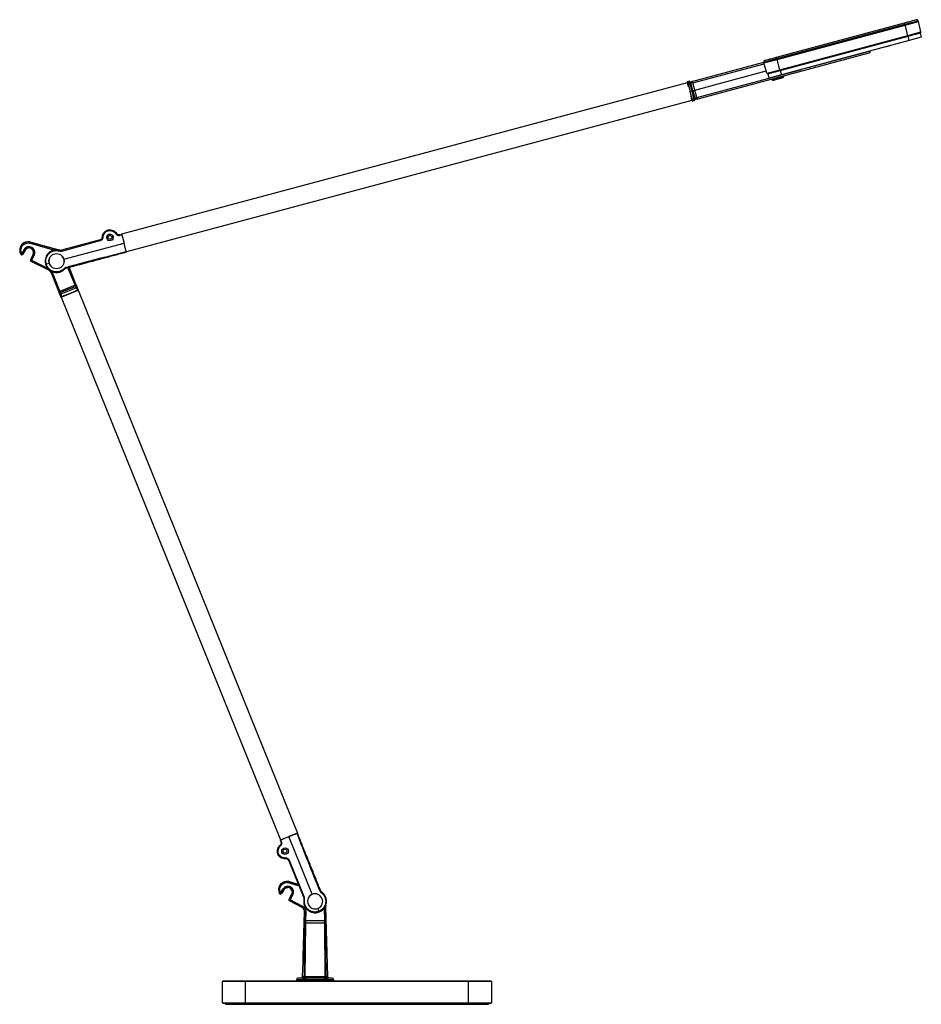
# Model space of a CAD drawing. Header units: millimetres. Extents: x 164 to 1298, y 127 to 1207.
# Tile 4 of 7: x 164 to 757, y 560 to 1207. Entities that reach past the tile are written whole.
import ezdxf

# ---------------------------------------------------------------- set-up
doc = ezdxf.new("R2010")
doc.units = ezdxf.units.MM
doc.header["$LTSCALE"] = 10

msp = doc.modelspace()

# ---------------------------------------------------------------- linework, layer by layer
at = {"color": 7, "linetype": 'Continuous', "lineweight": 25}
for p, q in [((661.83, 1182.81), (746.06, 1205.37)), ((662.08, 1181.87), (746.31, 1204.44)), ((746.31, 1204.44), (746.06, 1205.37)), ((746.31, 1204.44), (754.99, 1206.77)), ((746.45, 1203.93), (746.31, 1204.44)), ((746.45, 1203.93), (755.14, 1206.25)), ((755.14, 1206.25), (754.99, 1206.77)), ((756.84, 1199.45), (755.14, 1206.25)), ((662.22, 1181.36), (746.45, 1203.93)), ((748.26, 1197.16), (746.45, 1203.93)), ((748.26, 1197.16), (756.84, 1199.45)), ((748.29, 1196.66), (756.19, 1198.77)), ((756.32, 1198.7), (748.32, 1196.56)), ((756.32, 1198.7), (757.07, 1195.89)), ((664.03, 1174.59), (748.26, 1197.16)), ((664.16, 1174.11), (748.39, 1196.68)), ((748.32, 1196.56), (664.28, 1174.04)), ((749.07, 1193.75), (665.04, 1171.23)), ((748.39, 1196.68), (748.26, 1197.16)), ((748.32, 1196.56), (748.29, 1196.66)), ((749.07, 1193.75), (748.32, 1196.56)), ((757.07, 1195.89), (749.07, 1193.75)), ((609.35, 1155.29), (722.78, 1185.68)), ((683.63, 1176.21), (722.89, 1186.72)), ((722.89, 1186.73), (722.89, 1186.72)), ((723.49, 1186.89), (723.49, 1186.89)), ((730.48, 1188.77), (730.5, 1188.67)), ((735.82, 1190.09), (730.5, 1188.67)), ((735.82, 1190.09), (735.79, 1190.19)), ((606.25, 1166.88), (653.41, 1179.51)), ((606.87, 1166.03), (653.66, 1178.56)), ((653.41, 1179.55), (662.08, 1181.87)), ((653.53, 1179.03), (653.41, 1179.55)), ((653.53, 1179.03), (662.22, 1181.36)), ((655.46, 1172.29), (653.53, 1179.03)), ((662.08, 1181.87), (661.83, 1182.81)), ((662.22, 1181.36), (662.08, 1181.87)), ((664.03, 1174.59), (662.22, 1181.36)), ((608.08, 1161.16), (655.04, 1173.74)), ((609.47, 1156.33), (678.32, 1174.78)), ((655.46, 1172.29), (664.03, 1174.59)), ((664.28, 1174.04), (656.29, 1171.9)), ((657.04, 1169.09), (656.29, 1171.9)), ((656.36, 1172.02), (664.26, 1174.14)), ((664.16, 1174.11), (664.03, 1174.59)), ((664.28, 1174.04), (664.26, 1174.14)), ((664.28, 1174.04), (665.04, 1171.23)), ((678.32, 1174.79), (678.34, 1174.69)), ((683.44, 1176.06), (678.34, 1174.69)), ((683.66, 1176.12), (683.44, 1176.06)), ((683.66, 1176.12), (683.63, 1176.21)), ((603.02, 1166.01), (231.14, 1066.37)), ((603.02, 1166.07), (603.33, 1164.88)), ((603.02, 1166.01), (603.77, 1163.23)), ((604.51, 1166.98), (603.38, 1166.68)), ((603.51, 1166.2), (604.64, 1166.5)), ((603.51, 1166.2), (605.01, 1160.33)), ((606.27, 1160.67), (604.64, 1166.5)), ((606.75, 1160.8), (605.12, 1166.63)), ((606.75, 1160.8), (605.54, 1165.67)), ((608.08, 1161.16), (606.87, 1166.03)), ((665.04, 1171.23), (657.04, 1169.09)), ((666.51, 1170.19), (658.79, 1168.12)), ((658.79, 1168.12), (658.85, 1167.89)), ((658.85, 1167.89), (666.57, 1169.97)), ((658.85, 1167.89), (659.67, 1167.42)), ((666.1, 1169.14), (659.67, 1167.42)), ((666.1, 1169.14), (666.57, 1169.97)), ((666.57, 1169.97), (666.51, 1170.19)), ((604.54, 1160.21), (605.01, 1160.33)), ((605.01, 1160.33), (606.27, 1160.67)), ((606.64, 1154.5), (605.01, 1160.33)), ((605.99, 1163.83), (605.99, 1163.84)), ((606.27, 1160.67), (606.75, 1160.8)), ((607.77, 1154.8), (606.27, 1160.67)), ((606.75, 1160.8), (608.08, 1161.16)), ((606.75, 1160.8), (608.13, 1155.98)), ((608.26, 1154.93), (606.75, 1160.8)), ((609.47, 1156.33), (608.08, 1161.16)), ((606.13, 1154.42), (234.25, 1054.78)), ((605.38, 1157.21), (606.13, 1154.42)), ((606.16, 1154.37), (605.83, 1155.56)), ((607.77, 1154.8), (606.64, 1154.5)), ((606.77, 1154.02), (607.9, 1154.33)), ((607.61, 1157.79), (607.61, 1157.8)), ((607.9, 1154.33), (607.77, 1154.8)), ((216.98, 1062.65), (191.61, 1055.85)), ((191.74, 1055.38), (217.11, 1062.18)), ((229.94, 1066.07), (231.13, 1066.39)), ((230.03, 1065.72), (231.21, 1066.1)), ((231.14, 1066.37), (231.39, 1065.45)), ((231.21, 1066.1), (232.74, 1060.61)), ((167.03, 1056.39), (165.4, 1053.73)), ((167.67, 1056), (166.04, 1053.34)), ((166.04, 1053.29), (167.45, 1055.59)), ((167.67, 1056), (167.03, 1056.39)), ((167.69, 1055.99), (167.45, 1055.59)), ((167.67, 1056), (167.69, 1055.99)), ((170.7, 1061.32), (171.12, 1061.22)), ((170.91, 1060.48), (171.11, 1061.2)), ((170.91, 1060.48), (186.96, 1056.04)), ((171.11, 1061.2), (171.12, 1061.22)), ((171.11, 1061.2), (190.3, 1055.89)), ((171.12, 1061.22), (172.13, 1060.94)), ((179.68, 1058.86), (172.13, 1060.94)), ((188.45, 1056.43), (179.68, 1058.86)), ((190.3, 1055.92), (188.45, 1056.43)), ((190.77, 1055.75), (190.3, 1055.89)), ((191.74, 1055.38), (191.61, 1055.85)), ((193.19, 1050.01), (232.74, 1060.61)), ((234.17, 1055.03), (232.74, 1060.61)), ((233.99, 1055.74), (234.18, 1055.04)), ((164.73, 1053.39), (164.73, 1053.33)), ((166.04, 1053.29), (166.04, 1053.34)), ((172.88, 1053.05), (171.17, 1049.77)), ((171.22, 1049.79), (171.17, 1049.77)), ((172.91, 1053.03), (171.22, 1049.79)), ((171.55, 1048.77), (171.89, 1049.44)), ((173.58, 1052.68), (171.89, 1049.44)), ((171.89, 1049.44), (182.42, 1044.15)), ((172.88, 1053.05), (172.91, 1053.03)), ((172.91, 1053.03), (173.58, 1052.68)), ((234.22, 1054.88), (234.25, 1054.78)), ((171.5, 1048.75), (171.55, 1048.77)), ((171.5, 1048.75), (182.55, 1043.2)), ((171.55, 1048.77), (182.57, 1043.24)), ((181.55, 1046.89), (183.43, 1047.4)), ((182.55, 1043.2), (182.57, 1043.24)), ((182.57, 1043.24), (182.81, 1043.71)), ((200.5, 1032.85), (195.81, 1044.45)), ((200.67, 1034.43), (196.54, 1044.65)), ((200.38, 1035.25), (196.58, 1044.66)), ((184.95, 1040.6), (184.98, 1040.62)), ((184.95, 1040.6), (191.22, 1025.07)), ((184.98, 1040.62), (185.68, 1040.9)), ((184.98, 1040.62), (189.86, 1028.55)), ((184.99, 1041.99), (185.68, 1040.9)), ((185.68, 1040.9), (190.55, 1028.83)), ((200.5, 1032.85), (190.55, 1028.83)), ((200.77, 1032.1), (190.88, 1028.1)), ((190.91, 1028.09), (200.76, 1032.07)), ((191.29, 1027.16), (201.13, 1031.14)), ((191.36, 1025.13), (202.49, 1029.63)), ((191.66, 1025.32), (202.14, 1029.55)), ((200.43, 1035.05), (200.38, 1035.25)), ((201.16, 1033.12), (200.5, 1032.85)), ((200.77, 1032.1), (200.76, 1032.07)), ((201.16, 1033.12), (201, 1033.49)), ((201.13, 1031.14), (202.14, 1029.55)), ((201.16, 1033.12), (201.49, 1032.38)), ((201.17, 1029.12), (202.58, 1029.69)), ((201.49, 1032.38), (201.38, 1032.49)), ((201.49, 1032.38), (202.58, 1029.69)), ((201.73, 1031.65), (201.75, 1031.68)), ((202.51, 1029.7), (201.82, 1031.42)), ((202.49, 1029.63), (346.71, 672.66)), ((202.51, 1029.7), (202.58, 1029.69)), ((189.86, 1028.55), (190.55, 1028.83)), ((190.46, 1027.12), (190.49, 1027.11)), ((190.59, 1026.88), (191.29, 1025.17)), ((190.91, 1028.09), (190.88, 1028.1)), ((191.29, 1025.17), (191.22, 1025.07)), ((191.36, 1025.13), (191.22, 1025.07)), ((191.29, 1027.16), (191.66, 1025.32)), ((191.36, 1025.13), (335.58, 668.17)), ((192.68, 1025.71), (192.63, 1025.64)), ((200.39, 1028.83), (193.42, 1026.01)), ((201.17, 1029.12), (201.14, 1029.13)), ((335.58, 668.17), (346.71, 672.66)), ((336.04, 666.96), (335.58, 668.1)), ((335.86, 668.21), (341.12, 670.4)), ((336.38, 667.09), (335.86, 668.21)), ((336.84, 668.67), (336.83, 668.66)), ((346.48, 672.5), (341.12, 670.4)), ((356.46, 632.43), (341.12, 670.4)), ((345.62, 672.16), (345.43, 672.13)), ((341.02, 654.51), (350.86, 630.16)), ((351.31, 630.35), (341.47, 654.7)), ((335.58, 633.31), (337.28, 635.94)), ((337.59, 635), (336.2, 632.85)), ((336.21, 632.91), (337.91, 635.53)), ((337.91, 635.53), (337.28, 635.94)), ((337.59, 635), (337.93, 635.52)), ((337.93, 635.52), (337.91, 635.53)), ((341.05, 640.78), (341.47, 640.67)), ((341.46, 640.65), (341.24, 639.93)), ((341.24, 639.93), (347.7, 637.98)), ((341.46, 640.65), (341.47, 640.67)), ((341.46, 640.65), (347.34, 638.88)), ((347.33, 638.9), (342.48, 640.37)), ((334.9, 632.99), (335.58, 633.31)), ((334.9, 632.93), (334.9, 632.99)), ((336.21, 632.91), (335.58, 633.31)), ((336.21, 632.91), (336.2, 632.85)), ((341.25, 629.22), (343.04, 632.46)), ((341.31, 629.23), (341.25, 629.22)), ((341.31, 629.23), (343.08, 632.44)), ((341.96, 628.87), (341.31, 629.23)), ((341.56, 628.19), (341.61, 628.21)), ((349.77, 623.82), (341.56, 628.19)), ((341.61, 628.21), (341.96, 628.87)), ((350.05, 623.72), (341.61, 628.21)), ((341.96, 628.87), (343.73, 632.07)), ((350.4, 624.38), (341.96, 628.87)), ((343.08, 632.44), (343.04, 632.46)), ((343.73, 632.07), (343.08, 632.44)), ((351.31, 630.35), (350.86, 630.16)), ((362.49, 633.96), (363.1, 633.51)), ((350.05, 623.72), (349.77, 623.82)), ((360.98, 621.26), (360.25, 623.07)), ((364.23, 623.5), (364.47, 615.05)), ((364.97, 623.52), (365.25, 624.09)), ((364.97, 623.52), (365.22, 615.07)), ((365.43, 625.26), (365.25, 624.09)), ((365.25, 624.09), (366.56, 578.44)), ((350.52, 591.45), (351.38, 621.07)), ((351.66, 620.97), (351.38, 621.07)), ((351.49, 615.07), (351.46, 613.37)), ((351.49, 615.07), (351.66, 620.97)), ((352.24, 615.05), (351.49, 615.07)), ((352.21, 613.47), (352.24, 615.05)), ((352.24, 615.05), (352.41, 620.95)), ((364.47, 615.05), (352.24, 615.05)), ((365.22, 615.07), (364.47, 615.05)), ((365.22, 615.07), (365.25, 613.37)), ((351.46, 613.37), (351.13, 578.26)), ((351.88, 578.1), (352.21, 613.47)), ((364.51, 613.47), (352.21, 613.47)), ((364.51, 613.47), (364.84, 578.1)), ((365.58, 578.26), (365.25, 613.37)), ((350.52, 591.45), (350.43, 591.28)), ((350.43, 589.12), (350.43, 591.28)), ((350.65, 588.62), (350.65, 591.37)), ((350.15, 578.44), (350.43, 588.07)), ((350.43, 588.06), (350.43, 589.12)), ((346.11, 576.27), (346.11, 575.57)), ((370.61, 576.27), (346.11, 576.27)), ((349.21, 577.47), (347.08, 577.32)), ((350.14, 577.32), (347.08, 577.32)), ((350.14, 577.32), (349.21, 577.47)), ((350.28, 577.3), (350.14, 577.32)), ((351.08, 578.29), (350.15, 578.44)), ((351.08, 578.29), (351.13, 578.26)), ((352.55, 578.16), (351.88, 578.1)), ((352.01, 577.29), (352.58, 577.32)), ((364.17, 578.16), (352.55, 578.16)), ((364.13, 577.32), (352.58, 577.32)), ((364.13, 577.32), (352.58, 577.32)), ((364.13, 577.32), (364.7, 577.29)), ((364.84, 578.1), (364.17, 578.16)), ((365.58, 578.26), (365.63, 578.29)), ((366.56, 578.44), (365.63, 578.29)), ((366.57, 577.32), (366.43, 577.3)), ((367.5, 577.47), (366.57, 577.32)), ((369.63, 577.32), (366.57, 577.32)), ((369.63, 577.32), (367.5, 577.47)), ((370.61, 575.57), (370.61, 576.27)), ((297.86, 575.57), (297.36, 575.07)), ((312.36, 575.07), (297.36, 575.07)), ((297.36, 561.07), (297.36, 575.07)), ((297.86, 575.57), (312.36, 575.57)), ((312.36, 575.57), (459.36, 575.57)), ((312.36, 575.57), (312.36, 575.07)), ((312.36, 575.07), (312.36, 561.07)), ((459.36, 575.07), (312.36, 575.07)), ((459.36, 575.57), (459.36, 575.07)), ((459.36, 575.57), (473.86, 575.57)), ((459.36, 561.07), (459.36, 575.07)), ((474.36, 575.07), (459.36, 575.07)), ((473.86, 575.57), (474.36, 575.07)), ((474.36, 575.07), (474.36, 561.07)), ((297.36, 561.07), (312.36, 561.07)), ((297.86, 560.57), (297.36, 561.07)), ((312.36, 560.57), (297.86, 560.57)), ((299.36, 560.57), (299.36, 560.07)), ((299.36, 560.07), (312.86, 560.07)), ((312.36, 561.07), (459.36, 561.07)), ((312.36, 560.57), (312.36, 561.07)), ((459.36, 560.57), (312.36, 560.57)), ((312.86, 560.57), (312.86, 560.07)), ((312.86, 560.07), (458.86, 560.07)), ((458.86, 560.57), (458.86, 560.07)), ((458.86, 560.07), (472.36, 560.07)), ((459.36, 561.07), (459.36, 560.57)), ((459.36, 561.07), (474.36, 561.07)), ((473.86, 560.57), (459.36, 560.57)), ((472.36, 560.57), (472.36, 560.07)), ((474.36, 561.07), (473.86, 560.57))]:
    msp.add_line(p, q, dxfattribs=at)
at = {"color": 7, "linetype": 'Continuous', "lineweight": 25, "flags": 128}
for points in [[(722.89, 1186.72), (722.93, 1186.54), (722.96, 1186.35), (722.97, 1186.18), (722.96, 1186.02), (722.94, 1185.89), (722.9, 1185.79), (722.84, 1185.71), (722.78, 1185.68)], [(603.51, 1166.2), (603.48, 1166.29), (603.46, 1166.38), (603.43, 1166.46), (603.42, 1166.54), (603.4, 1166.6), (603.39, 1166.64), (603.38, 1166.67), (603.38, 1166.68)], [(604.51, 1166.98), (604.51, 1166.97), (604.52, 1166.94), (604.53, 1166.9), (604.55, 1166.84), (604.57, 1166.77), (604.59, 1166.69), (604.61, 1166.6), (604.64, 1166.5)], [(606.87, 1166.03), (606.81, 1166.21), (606.74, 1166.38), (606.66, 1166.54), (606.58, 1166.67), (606.49, 1166.77), (606.41, 1166.84), (606.32, 1166.88), (606.25, 1166.88)], [(658.76, 1168.52), (658.97, 1168.34), (659.25, 1168.24)], [(666.05, 1170.06), (666.24, 1170.29), (666.34, 1170.55)], [(605.99, 1163.84), (605.84, 1164.15), (605.8, 1164.19)], [(606.77, 1154.02), (606.77, 1154.03), (606.76, 1154.06), (606.75, 1154.1), (606.73, 1154.16), (606.71, 1154.24), (606.69, 1154.32), (606.67, 1154.41), (606.64, 1154.5)], [(607.63, 1157.39), (607.64, 1157.44), (607.61, 1157.79)], [(609.47, 1156.33), (609.51, 1156.14), (609.53, 1155.96), (609.54, 1155.79), (609.54, 1155.63), (609.51, 1155.5), (609.47, 1155.39), (609.42, 1155.32), (609.35, 1155.29)], [(227.37, 1067.45), (227.55, 1067.21), (227.84, 1066.75)], [(335.25, 664.48), (335.41, 664.62), (335.62, 664.79)], [(365.43, 625.26), (365.43, 625.26), (365.23, 624.86)]]:
    msp.add_lwpolyline(points, dxfattribs=at)
at = {"color": 7, "linetype": 'Continuous', "lineweight": 25}
for centre, radius in [((223.46, 1064.33), 1.25), ((188.31, 1048.7), 5), ((338.56, 660.74), 1.25)]:
    msp.add_circle(centre, radius, dxfattribs=at)
for centre, radius, start, end in [((754.03, 1206.47), 1, 17, 105), ((756.35, 1199.33), 0.5, 285, 14), ((722.52, 1186.64), 1, 285, 13.99999), ((720.35, 1197.42), 10.99, 283.38423, 286.61572), ((654.38, 1179.77), 1, 105, 193), ((655.94, 1172.43), 0.5, 196, 285), ((603.51, 1166.19), 0.5, 105, 194.4), ((606.35, 1154.6), 11.94, 103.80035, 106.19965), ((604.64, 1166.5), 0.5, 15.6, 105), ((607.97, 1155.04), 11.94, 103.80035, 106.19965), ((606.51, 1165.91), 1, 105, 194), ((609.95, 1151.87), 14.49, 102.27028, 107.72972), ((603.31, 1165.97), 11.94, 283.80035, 286.19965), ((606.64, 1154.51), 0.5, 195.6, 285), ((604.93, 1166.4), 11.94, 283.80035, 286.19965), ((607.77, 1154.81), 0.5, 285, 14.4), ((605.05, 1170.13), 14.49, 282.27028, 287.72972), ((609.09, 1156.25), 1, 196, 285), ((223.46, 1064.33), 5, 156.44214, 177.97091), ((229.04, 1064.27), 2.99, 116.17451, 125.1028), ((169.64, 1055.89), 5.51, 74.53576, 206.94721), ((170.24, 1054.42), 3.01, 332.45, 148.45), ((170.24, 1054.42), 2.99, 2.73446, 92.05334), ((203.04, 1051.64), 13.22, 161.32033, 163.45498), ((165.4, 1053.73), 0.75, 206.99175, 328.40546), ((171.89, 1049.44), 0.75, 152.47084, 243.32446), ((170.24, 1054.42), 2.97, 332.45, 348.27751), ((180.31, 1038.73), 5, 22, 63.3453), ((180.31, 1038.73), 5.04, 22, 63.3453), ((191.16, 1027.41), 0.75, 112.02044, 201.97956), ((337.28, 668.85), 0.304, 13.91929, 21.53321), ((345.43, 672.63), 0.5, 266.01279, 291.4), ((337.94, 666.28), 2.99, 213.17451, 222.1028), ((339.86, 635.37), 5.53, 77.61873, 206.26155), ((339.87, 635.38), 5.51, 73.18576, 205.70786), ((340.44, 633.89), 3.01, 331.1, 147.1), ((340.44, 633.9), 2.99, 1.38446, 90.81199), ((335.58, 633.31), 0.75, 205.75225, 327.05561), ((341.96, 628.87), 0.75, 151.12084, 241.97446), ((340.44, 633.89), 2.97, 331.1, 346.92751), ((353.65, 642.01), 13.22, 258.32033, 260.45498), ((358.36, 627.75), 5, 14.27186, 257.58006), ((358.36, 627.75), 5, 326.41992, 14.27186), ((352.04, 611.85), 1.63, 84.11331, 110.68134), ((364.67, 611.85), 1.63, 69.31866, 95.88669), ((347.16, 576.27), 1.05, 94, 180), ((369.56, 576.27), 1.05, 0, 86)]:
    msp.add_arc(centre, radius, start, end, dxfattribs=at)
for centre, major_axis in [((223.47, 1064.3), (-0.57, 2.12)), ((338.59, 660.75), (2.04, 0.82))]:
    msp.add_ellipse(centre, major_axis=major_axis, ratio=0.999848, dxfattribs=at)
for centre, major_axis, ratio, start_param, end_param in [((171.83, 1049.42), (-0.714, -0.231), 0.999691, 5.490129, 7.076242), ((188.33, 1048.62), (-1.31, 4.88), 0.999848, 0.955726, 1.55334), ((188.33, 1048.62), (-1.31, 4.88), 0.999848, 4.729845, 5.327459), ((188.29, 1048.79), (-1.31, 4.88), 0.999848, 4.09732, 4.694933), ((188.29, 1048.79), (-1.31, 4.88), 0.999848, 1.588252, 2.185866), ((341.91, 628.85), (0.719, 0.214), 0.999691, 2.348536, 3.934649), ((358.44, 627.79), (4.68, 1.89), 0.999848, 1.588252, 2.185867), ((358.27, 627.72), (4.68, 1.89), 0.999848, 0.955726, 1.55334), ((358.44, 627.79), (4.68, 1.89), 0.999848, 4.097319, 4.694933), ((358.27, 627.72), (4.68, 1.89), 0.999848, 4.729845, 5.327459)]:
    msp.add_ellipse(centre, major_axis=major_axis, ratio=ratio, start_param=start_param, end_param=end_param, dxfattribs=at)
at = {"color": 7, "linetype": 'Continuous', "lineweight": 25, "extrusion": (-2.50067e-09, 4.21418e-09, 1)}
msp.add_ellipse((348.36, 621.18), major_axis=(-2.84, 1.05, 0), ratio=0.991712, start_param=3.463837, end_param=4.576133, dxfattribs=at)
at = {"color": 7, "linetype": 'Continuous', "lineweight": 25}
for points in [[(746.06, 1205.37), (747.07, 1205.65), (749.09, 1206.19), (751.64, 1206.87), (753.42, 1207.35), (753.65, 1207.41), (753.77, 1207.44)], [(748.39, 1196.68), (749.45, 1196.97), (751.57, 1197.53), (754.25, 1198.25), (756.12, 1198.75), (756.36, 1198.82), (756.48, 1198.85)], [(654.12, 1180.74), (654.24, 1180.77), (654.47, 1180.83), (656.25, 1181.31), (658.8, 1181.99), (660.82, 1182.53), (661.83, 1182.81)], [(656.07, 1171.94), (656.19, 1171.98), (656.43, 1172.04), (658.31, 1172.54), (660.98, 1173.26), (663.1, 1173.83), (664.16, 1174.11)], [(217.11, 1062.18), (217.09, 1062.24), (217.06, 1062.36), (217.02, 1062.52), (216.99, 1062.63), (216.98, 1062.64), (216.98, 1062.65)], [(165.4, 1053.73), (165.23, 1054.16), (164.88, 1055.01), (164.85, 1056.41), (165.19, 1057.75), (165.91, 1058.95), (166.93, 1059.88), (168.18, 1060.49), (169.56, 1060.73), (170.46, 1060.56), (170.91, 1060.48)], [(173.58, 1052.68), (173.75, 1053.13), (174.1, 1054.04), (173.93, 1055.52), (173.26, 1056.82), (172.14, 1057.78), (170.75, 1058.25), (169.28, 1058.15), (167.93, 1057.54), (167.33, 1056.77), (167.03, 1056.39)], [(166.04, 1053.34), (166.03, 1053.35), (166.01, 1053.36), (165.86, 1053.45), (165.65, 1053.58), (165.48, 1053.68), (165.4, 1053.73)], [(200.76, 1032.07), (200.85, 1032.09), (201.04, 1032.15), (201.34, 1032.08), (201.59, 1031.91), (201.69, 1031.74), (201.73, 1031.65)], [(200.76, 1032.07), (200.76, 1032.05), (200.78, 1032.02), (200.86, 1031.8), (200.98, 1031.5), (201.08, 1031.26), (201.13, 1031.14)], [(201.75, 1031.68), (201.7, 1031.77), (201.6, 1031.94), (201.35, 1032.11), (201.06, 1032.18), (200.87, 1032.12), (200.77, 1032.1)], [(190.49, 1027.11), (190.47, 1027.21), (190.41, 1027.4), (190.48, 1027.69), (190.65, 1027.95), (190.82, 1028.04), (190.91, 1028.09)], [(191.29, 1027.16), (191.24, 1027.28), (191.14, 1027.52), (191.02, 1027.83), (190.93, 1028.04), (190.91, 1028.07), (190.91, 1028.09)], [(341.47, 654.7), (341.41, 654.67), (341.29, 654.63), (341.14, 654.56), (341.04, 654.52), (341.03, 654.52), (341.02, 654.51)], [(335.58, 633.31), (335.41, 633.74), (335.08, 634.6), (335.08, 636), (335.45, 637.34), (336.2, 638.52), (337.25, 639.43), (338.51, 640.01), (339.89, 640.22), (340.79, 640.03), (341.24, 639.93)], [(343.73, 632.07), (343.92, 632.52), (344.29, 633.42), (344.16, 634.9), (343.51, 636.22), (342.42, 637.2), (341.03, 637.71), (339.57, 637.65), (338.2, 637.06), (337.58, 636.31), (337.28, 635.94)], [(350.4, 624.38), (350.36, 624.3), (350.26, 624.13), (350.15, 623.91), (350.07, 623.75), (350.05, 623.73), (350.05, 623.72)], [(364.23, 623.5), (364.32, 623.5), (364.5, 623.5), (364.74, 623.51), (364.91, 623.52), (364.95, 623.52), (364.97, 623.52)], [(352.41, 620.95), (352.32, 620.95), (352.14, 620.96), (351.9, 620.96), (351.73, 620.97), (351.68, 620.97), (351.66, 620.97)]]:
    msp.add_open_spline(points, degree=3, dxfattribs=at)
for points, knots in [([(605.63, 1164.82), (605.64, 1164.84), (605.66, 1164.89), (605.69, 1165.01), (605.67, 1165.1), (605.66, 1165.16)], [0, 0, 0, 0, 0.189491, 0.473114, 1, 1, 1, 1]), ([(607.99, 1156.48), (607.97, 1156.53), (607.93, 1156.62), (607.85, 1156.71), (607.81, 1156.75), (607.79, 1156.76)], [0, 0, 0, 0, 0.526864, 0.810476, 1, 1, 1, 1]), ([(218.46, 1064.51), (218.55, 1065.12), (218.72, 1066.3), (219.69, 1067.75), (220.92, 1068.73), (222.42, 1069.32), (224.08, 1069.4), (225.67, 1068.91), (226.91, 1068.06), (227.46, 1067.31), (227.72, 1066.95)], [0, 0, 0, 0, 0.1444569, 0.2774595, 0.3989802, 0.5110373, 0.6527274, 0.7814693, 0.8972342, 1, 1, 1, 1]), ([(218.96, 1064.5), (219.02, 1064.98), (219.15, 1065.93), (219.89, 1067.2), (220.96, 1068.18), (222.29, 1068.77), (223.74, 1068.91), (225.16, 1068.59), (226.43, 1067.86), (227.02, 1067.1), (227.32, 1066.72)], [0, 0, 0, 0, 0.12496, 0.249919, 0.374878, 0.499836, 0.624795, 0.749765, 0.874795, 1, 1, 1, 1]), ([(216.98, 1062.65), (217.16, 1062.71), (217.53, 1062.85), (218, 1063.25), (218.37, 1063.82), (218.43, 1064.27), (218.46, 1064.51)], [0, 0, 0, 0, 0.219953, 0.45996, 0.719988, 1, 1, 1, 1]), ([(217.11, 1062.18), (217.33, 1062.26), (217.79, 1062.42), (218.38, 1062.93), (218.84, 1063.64), (218.92, 1064.21), (218.96, 1064.5)], [0, 0, 0, 0, 0.220507, 0.460705, 0.720551, 1, 1, 1, 1]), ([(218.96, 1064.5), (218.9, 1064.5), (218.8, 1064.51), (218.69, 1064.51), (218.61, 1064.51), (218.54, 1064.51), (218.48, 1064.51), (218.47, 1064.51), (218.46, 1064.51)], [0, 0, 0, 0, 0.239527, 0.368406, 0.5, 0.631594, 0.760473, 1, 1, 1, 1]), ([(227.32, 1066.72), (227.51, 1066.49), (227.86, 1066.04), (228.61, 1065.68), (229.36, 1065.57), (229.82, 1065.67), (230.03, 1065.72)], [0, 0, 0, 0, 0.285553, 0.547412, 0.785561, 1, 1, 1, 1]), ([(227.72, 1066.95), (227.81, 1066.83), (227.97, 1066.6), (228.39, 1066.26), (228.91, 1066.03), (229.48, 1065.98), (229.8, 1066.04), (229.94, 1066.07)], [0, 0, 0, 0, 0.176579, 0.338514, 0.61728, 0.837879, 1, 1, 1, 1]), ([(229.94, 1066.07), (229.75, 1066.04), (229.37, 1065.97), (228.76, 1066.08), (228.15, 1066.39), (227.87, 1066.76), (227.72, 1066.95)], [0, 0, 0, 0, 0.219591, 0.459478, 0.719627, 1, 1, 1, 1]), ([(229.94, 1066.07), (229.94, 1066.07), (229.94, 1066.06), (229.95, 1066.01), (229.96, 1065.97), (229.98, 1065.91), (230, 1065.83), (230.02, 1065.76), (230.03, 1065.72)], [0, 0, 0, 0, 0.239466, 0.368235, 0.499719, 0.631244, 0.760131, 1, 1, 1, 1]), ([(231.21, 1066.1), (231.2, 1066.12), (231.19, 1066.16), (231.17, 1066.23), (231.15, 1066.31), (231.13, 1066.38), (231.13, 1066.39), (231.13, 1066.39)], [0, 0, 0, 0, 0.131345, 0.261021, 0.501154, 0.750854, 1, 1, 1, 1]), ([(170.7, 1061.32), (170.2, 1061.38), (169.17, 1061.49), (167.69, 1061.13), (166.3, 1060.39), (165.06, 1059.18), (164.34, 1057.71), (164.06, 1056.16), (164.13, 1054.74), (164.54, 1053.78), (164.73, 1053.33)], [0, 0, 0, 0, 0.1209736, 0.2500112, 0.3614841, 0.5000722, 0.6625572, 0.7499573, 0.881708, 1, 1, 1, 1]), ([(170.13, 1057.41), (169.81, 1057.37), (169.16, 1057.28), (168.29, 1056.77), (167.89, 1056.25), (167.69, 1055.99)], [0, 0, 0, 0, 0.327687, 0.668191, 1, 1, 1, 1]), ([(190.51, 1055.87), (189.86, 1056.02), (188.55, 1056.31), (186.56, 1056.08), (184.72, 1055.39), (183.11, 1054.23), (181.92, 1052.77), (181.12, 1051.06), (180.68, 1049.05), (180.93, 1047.57), (181.06, 1046.76)], [0, 0, 0, 0, 0.125458, 0.250607, 0.370388, 0.493098, 0.619475, 0.720659, 0.846854, 1, 1, 1, 1]), ([(181.55, 1046.89), (181.43, 1047.51), (181.2, 1048.73), (181.48, 1050.6), (182.22, 1052.33), (183.39, 1053.81), (184.9, 1054.93), (186.65, 1055.6), (188.54, 1055.81), (189.75, 1055.54), (190.36, 1055.4)], [0, 0, 0, 0, 0.1250007, 0.2500011, 0.3750014, 0.5000013, 0.6250009, 0.7500004, 0.8749998, 1, 1, 1, 1]), ([(190.36, 1055.4), (190.59, 1055.35), (191.05, 1055.25), (191.51, 1055.33), (191.74, 1055.38)], [0, 0, 0, 0, 0.499999, 1, 1, 1, 1]), ([(191.61, 1055.85), (191.43, 1055.82), (191.06, 1055.75), (190.7, 1055.83), (190.51, 1055.87)], [0, 0, 0, 0, 0.49329, 1, 1, 1, 1]), ([(165.4, 1053.73), (165.35, 1053.73), (165.26, 1053.71), (165.12, 1053.67), (165, 1053.63), (164.89, 1053.57), (164.81, 1053.52), (164.76, 1053.48), (164.73, 1053.42), (164.73, 1053.4), (164.73, 1053.39)], [0, 0, 0, 0, 0.119483, 0.244152, 0.375439, 0.489493, 0.628467, 0.74251, 0.865459, 1, 1, 1, 1]), ([(164.73, 1053.33), (164.77, 1053.27), (164.84, 1053.15), (165.01, 1053.03), (165.19, 1052.95), (165.39, 1052.92), (165.58, 1052.94), (165.76, 1053.01), (165.92, 1053.13), (166, 1053.23), (166.04, 1053.29)], [0, 0, 0, 0, 0.132852, 0.265504, 0.386657, 0.507417, 0.631466, 0.755231, 0.877677, 1, 1, 1, 1]), ([(171.89, 1049.44), (171.83, 1049.51), (171.75, 1049.61), (171.61, 1049.71), (171.51, 1049.77), (171.41, 1049.81), (171.33, 1049.83), (171.26, 1049.83), (171.23, 1049.8), (171.22, 1049.79)], [0, 0, 0, 0, 0.217864, 0.331671, 0.450476, 0.575639, 0.708324, 0.849507, 1, 1, 1, 1]), ([(173.15, 1053.82), (173.16, 1053.83), (173.16, 1053.84), (173.19, 1053.96), (173.22, 1054.15), (173.23, 1054.36), (173.23, 1054.51), (173.22, 1054.57)], [0, 0, 0, 0, 0.200079, 0.399626, 0.612773, 0.845956, 1, 1, 1, 1]), ([(194.62, 1044.64), (201.2, 1046.42), (214.36, 1049.98), (227.57, 1053.35), (234.17, 1055.03)], [0, 0, 0, 0, 0.5000136, 1, 1, 1, 1]), ([(194.75, 1044.17), (197.38, 1044.87), (202.75, 1046.31), (210.81, 1048.47), (218.71, 1050.59), (226.5, 1052.67), (231.61, 1054.04), (234.25, 1054.75)], [0, 0, 0, 0, 0.200003, 0.407817, 0.611839, 0.79999, 1, 1, 1, 1]), ([(234.25, 1054.75), (234.24, 1054.75), (234.24, 1054.76), (234.23, 1054.81), (234.21, 1054.88), (234.19, 1054.96), (234.18, 1055.02), (234.17, 1055.03)], [0, 0, 0, 0, 0.217175, 0.434352, 0.651468, 0.868527, 1, 1, 1, 1]), ([(181.06, 1046.76), (181.07, 1046.76), (181.07, 1046.77), (181.12, 1046.78), (181.19, 1046.8), (181.29, 1046.82), (181.41, 1046.86), (181.51, 1046.88), (181.55, 1046.89)], [0, 0, 0, 0, 0.1671076, 0.3313521, 0.4857943, 0.6252222, 0.8485553, 1, 1, 1, 1]), ([(181.06, 1046.76), (181.35, 1045.99), (181.89, 1044.54), (183.38, 1042.94), (184.93, 1041.93), (186.63, 1041.32), (188.48, 1041.12), (190.46, 1041.43), (192.32, 1042.24), (193.31, 1043.14), (193.8, 1043.6)], [0, 0, 0, 0, 0.153589, 0.288152, 0.403631, 0.49998, 0.624526, 0.749377, 0.874534, 1, 1, 1, 1]), ([(193.44, 1043.93), (192.98, 1043.51), (192.06, 1042.66), (190.32, 1041.91), (188.47, 1041.61), (186.6, 1041.82), (184.85, 1042.52), (183.35, 1043.65), (182.17, 1045.13), (181.75, 1046.3), (181.55, 1046.89)], [0, 0, 0, 0, 0.125, 0.25, 0.374999, 0.499999, 0.624999, 0.749999, 0.874999, 1, 1, 1, 1]), ([(194.62, 1044.64), (194.4, 1044.56), (193.95, 1044.41), (193.61, 1044.09), (193.44, 1043.93)], [0, 0, 0, 0, 0.500001, 1, 1, 1, 1]), ([(193.8, 1043.6), (193.79, 1043.6), (193.79, 1043.61), (193.74, 1043.65), (193.69, 1043.69), (193.64, 1043.74), (193.55, 1043.82), (193.48, 1043.89), (193.44, 1043.93)], [0, 0, 0, 0, 0.2402274, 0.3692241, 0.5007902, 0.6322411, 0.7609061, 1, 1, 1, 1]), ([(193.8, 1043.6), (193.94, 1043.73), (194.22, 1043.98), (194.57, 1044.11), (194.75, 1044.17)], [0, 0, 0, 0, 0.5067072, 1, 1, 1, 1]), ([(194.75, 1044.17), (194.74, 1044.17), (194.74, 1044.18), (194.73, 1044.24), (194.71, 1044.3), (194.69, 1044.38), (194.66, 1044.49), (194.64, 1044.58), (194.62, 1044.64)], [0, 0, 0, 0, 0.239595, 0.368383, 0.499858, 0.631354, 0.760202, 1, 1, 1, 1]), ([(200.67, 1034.43), (200.63, 1034.51), (200.57, 1034.67), (200.5, 1034.86), (200.45, 1035), (200.44, 1035.03), (200.43, 1035.05)], [0, 0, 0, 0, 0.274078, 0.531309, 0.770798, 1, 1, 1, 1]), ([(200.65, 1032.46), (200.62, 1032.52), (200.58, 1032.65), (200.52, 1032.78), (200.5, 1032.85)], [0, 0, 0, 0, 0.506359, 1, 1, 1, 1]), ([(201.38, 1032.49), (201.35, 1032.51), (201.3, 1032.54), (201.18, 1032.56), (201.05, 1032.56), (200.87, 1032.54), (200.74, 1032.49), (200.65, 1032.46)], [0, 0, 0, 0, 0.169779, 0.34294, 0.515952, 0.6853, 1, 1, 1, 1]), ([(200.77, 1032.1), (200.77, 1032.11), (200.77, 1032.12), (200.74, 1032.22), (200.7, 1032.33), (200.66, 1032.42), (200.65, 1032.46)], [0, 0, 0, 0, 0.305485, 0.574039, 0.80557, 1, 1, 1, 1]), ([(201, 1033.49), (200.94, 1033.67), (200.82, 1033.99), (200.71, 1034.29), (200.67, 1034.43)], [0, 0, 0, 0, 0.548234, 1, 1, 1, 1]), ([(201.82, 1031.42), (201.81, 1031.42), (201.8, 1031.41), (201.71, 1031.37), (201.62, 1031.34), (201.51, 1031.29), (201.35, 1031.23), (201.22, 1031.17), (201.13, 1031.14)], [0, 0, 0, 0, 0.239042, 0.367669, 0.499089, 0.630642, 0.759652, 1, 1, 1, 1]), ([(201.62, 1032.04), (201.59, 1032.12), (201.53, 1032.27), (201.43, 1032.42), (201.39, 1032.49)], [0, 0, 0, 0, 0.512148, 1, 1, 1, 1]), ([(201.61, 1032.08), (201.6, 1032.1), (201.57, 1032.18), (201.52, 1032.29), (201.49, 1032.38)], [0, 0, 0, 0, 0.22563, 1, 1, 1, 1]), ([(201.75, 1031.68), (201.74, 1031.7), (201.74, 1031.73), (201.68, 1031.89), (201.63, 1032.03), (201.61, 1032.08)], [0, 0, 0, 0, 0.420348, 0.790744, 1, 1, 1, 1]), ([(201.73, 1031.65), (201.74, 1031.65), (201.74, 1031.64), (201.76, 1031.59), (201.79, 1031.51), (201.81, 1031.45), (201.82, 1031.42)], [0, 0, 0, 0, 0.249277, 0.500068, 0.747457, 1, 1, 1, 1]), ([(202.51, 1029.7), (202.51, 1029.7), (202.49, 1029.69), (202.41, 1029.66), (202.29, 1029.61), (202.19, 1029.58), (202.14, 1029.55)], [0, 0, 0, 0, 0.266102, 0.499505, 0.732264, 1, 1, 1, 1]), ([(189.86, 1028.55), (189.92, 1028.4), (190.05, 1028.08), (190.21, 1027.7), (190.32, 1027.44), (190.39, 1027.27), (190.45, 1027.15), (190.46, 1027.13), (190.46, 1027.12)], [0, 0, 0, 0, 0.200819, 0.433958, 0.56743, 0.700706, 0.850375, 1, 1, 1, 1]), ([(189.91, 1028.57), (189.93, 1028.5), (189.97, 1028.34), (190.05, 1028.1), (190.14, 1027.86), (190.21, 1027.71), (190.24, 1027.63)], [0, 0, 0, 0, 0.234066, 0.478831, 0.734216, 1, 1, 1, 1]), ([(190.59, 1026.88), (190.58, 1026.91), (190.55, 1026.97), (190.52, 1027.05), (190.5, 1027.1), (190.5, 1027.11), (190.49, 1027.11)], [0, 0, 0, 0, 0.251118, 0.500129, 0.750053, 1, 1, 1, 1]), ([(190.88, 1028.1), (190.88, 1028.11), (190.87, 1028.11), (190.84, 1028.17), (190.8, 1028.26), (190.74, 1028.4), (190.65, 1028.59), (190.59, 1028.76), (190.55, 1028.83)], [0, 0, 0, 0, 0.15418, 0.300087, 0.437715, 0.567062, 0.799935, 1, 1, 1, 1]), ([(191.29, 1027.16), (191.2, 1027.13), (191.06, 1027.07), (190.9, 1027.01), (190.79, 1026.96), (190.7, 1026.93), (190.62, 1026.89), (190.6, 1026.89), (190.59, 1026.88)], [0, 0, 0, 0, 0.24448, 0.374668, 0.506605, 0.637581, 0.764999, 1, 1, 1, 1]), ([(191.29, 1025.17), (191.3, 1025.17), (191.3, 1025.17), (191.37, 1025.2), (191.47, 1025.24), (191.57, 1025.28), (191.63, 1025.31), (191.66, 1025.32)], [0, 0, 0, 0, 0.225694, 0.452146, 0.660067, 0.863513, 1, 1, 1, 1]), ([(192.88, 1025.8), (192.83, 1025.77), (192.71, 1025.72), (192.69, 1025.71), (192.68, 1025.71)], [0, 0, 0, 0, 0.47877, 1, 1, 1, 1]), ([(193.42, 1026.01), (193.32, 1025.98), (193.13, 1025.9), (192.95, 1025.82), (192.89, 1025.8), (192.88, 1025.8)], [0, 0, 0, 0, 0.480184, 0.960617, 1, 1, 1, 1]), ([(200.93, 1029.05), (200.92, 1029.04), (200.87, 1029.02), (200.68, 1028.95), (200.49, 1028.87), (200.39, 1028.83)], [0, 0, 0, 0, 0.038885, 0.519577, 1, 1, 1, 1]), ([(201.14, 1029.13), (201.13, 1029.12), (201.11, 1029.12), (200.99, 1029.07), (200.93, 1029.05)], [0, 0, 0, 0, 0.520947, 1, 1, 1, 1]), ([(335.44, 664.65), (335.55, 664.75), (335.76, 664.94), (336.04, 665.39), (336.21, 665.94), (336.19, 666.52), (336.09, 666.83), (336.04, 666.96)], [0, 0, 0, 0, 0.1765792, 0.3385138, 0.6172798, 0.837879, 1, 1, 1, 1]), ([(336.04, 666.96), (336.1, 666.78), (336.22, 666.4), (336.18, 665.78), (335.94, 665.14), (335.61, 664.82), (335.44, 664.65)], [0, 0, 0, 0, 0.219591, 0.459478, 0.719627, 1, 1, 1, 1]), ([(335.86, 668.21), (335.84, 668.2), (335.8, 668.19), (335.73, 668.16), (335.66, 668.13), (335.6, 668.1), (335.59, 668.1), (335.58, 668.1)], [0, 0, 0, 0, 0.131345, 0.261021, 0.501154, 0.750854, 1, 1, 1, 1]), ([(335.72, 664.28), (335.93, 664.49), (336.33, 664.9), (336.59, 665.69), (336.62, 666.44), (336.46, 666.88), (336.38, 667.09)], [0, 0, 0, 0, 0.2855533, 0.5474124, 0.7855612, 1, 1, 1, 1]), ([(336.04, 666.96), (336.05, 666.96), (336.06, 666.96), (336.1, 666.97), (336.14, 666.99), (336.2, 667.01), (336.28, 667.05), (336.34, 667.08), (336.38, 667.09)], [0, 0, 0, 0, 0.239466, 0.368235, 0.499719, 0.631244, 0.760131, 1, 1, 1, 1]), ([(336.73, 668.58), (336.78, 668.6), (336.88, 668.64), (337.01, 668.71), (337.07, 668.76), (337.08, 668.77)], [0, 0, 0, 0, 0.459341, 0.889639, 1, 1, 1, 1]), ([(337.04, 668.74), (337.08, 668.76), (337.15, 668.79), (337.28, 668.84), (337.43, 668.9), (337.52, 668.94), (337.57, 668.96)], [0, 0, 0, 0, 0.250213, 0.50031, 0.750191, 1, 1, 1, 1]), ([(344.69, 671.84), (344.74, 671.86), (344.83, 671.89), (344.98, 671.95), (345.11, 672), (345.18, 672.03), (345.22, 672.04)], [0, 0, 0, 0, 0.24983, 0.499715, 0.749802, 1, 1, 1, 1]), ([(345.17, 672.04), (345.18, 672.04), (345.27, 672.05), (345.4, 672.08), (345.5, 672.12), (345.55, 672.14)], [0, 0, 0, 0, 0.115143, 0.543218, 1, 1, 1, 1]), ([(346.76, 672.61), (346.75, 672.61), (346.75, 672.61), (346.7, 672.59), (346.63, 672.56), (346.55, 672.53), (346.5, 672.51), (346.48, 672.5)], [0, 0, 0, 0, 0.2171747, 0.4343518, 0.6514676, 0.8685268, 1, 1, 1, 1]), ([(361.62, 634.51), (359.05, 640.83), (353.91, 653.45), (348.96, 666.15), (346.48, 672.5)], [0, 0, 0, 0, 0.500014, 1, 1, 1, 1]), ([(362.08, 634.7), (361.05, 637.22), (358.97, 642.38), (355.85, 650.11), (352.78, 657.69), (349.76, 665.18), (347.78, 670.08), (346.76, 672.61)], [0, 0, 0, 0, 0.200003, 0.407817, 0.611839, 0.79999, 1, 1, 1, 1]), ([(338.99, 655.76), (338.37, 655.77), (337.18, 655.79), (335.63, 656.58), (334.51, 657.68), (333.74, 659.1), (333.46, 660.74), (333.75, 662.37), (334.44, 663.71), (335.12, 664.35), (335.44, 664.65)], [0, 0, 0, 0, 0.144457, 0.277459, 0.39898, 0.511037, 0.652727, 0.781469, 0.897234, 1, 1, 1, 1]), ([(338.94, 656.25), (338.46, 656.26), (337.5, 656.26), (336.15, 656.84), (335.05, 657.79), (334.3, 659.04), (333.98, 660.46), (334.13, 661.91), (334.7, 663.26), (335.38, 663.94), (335.72, 664.28)], [0, 0, 0, 0, 0.12496, 0.249919, 0.374878, 0.499836, 0.624795, 0.749765, 0.874795, 1, 1, 1, 1]), ([(341.47, 654.7), (341.37, 654.91), (341.15, 655.35), (340.57, 655.87), (339.81, 656.24), (339.24, 656.25), (338.94, 656.25)], [0, 0, 0, 0, 0.220507, 0.460705, 0.720551, 1, 1, 1, 1]), ([(338.94, 656.25), (338.95, 656.19), (338.95, 656.09), (338.96, 655.98), (338.97, 655.9), (338.98, 655.84), (338.99, 655.77), (338.99, 655.76), (338.99, 655.76)], [0, 0, 0, 0, 0.2395273, 0.3684059, 0.5, 0.6315941, 0.7604727, 1, 1, 1, 1]), ([(341.02, 654.51), (340.93, 654.68), (340.76, 655.03), (340.3, 655.45), (339.69, 655.75), (339.23, 655.75), (338.99, 655.76)], [0, 0, 0, 0, 0.219953, 0.45996, 0.719988, 1, 1, 1, 1]), ([(337.93, 635.52), (338.12, 635.76), (338.52, 636.27), (339.4, 636.77), (340.06, 636.85), (340.39, 636.88)], [0, 0, 0, 0, 0.318184, 0.661739, 1, 1, 1, 1]), ([(341.47, 640.67), (341.61, 640.63), (341.95, 640.53), (342.29, 640.42), (342.48, 640.37)], [0, 0, 0, 0, 0.43514, 1, 1, 1, 1]), ([(362.08, 634.7), (362.07, 634.69), (362.06, 634.69), (362, 634.67), (361.95, 634.64), (361.87, 634.61), (361.77, 634.57), (361.68, 634.54), (361.62, 634.51)], [0, 0, 0, 0, 0.239595, 0.368383, 0.499858, 0.631354, 0.760202, 1, 1, 1, 1]), ([(361.62, 634.51), (361.72, 634.3), (361.93, 633.88), (362.29, 633.58), (362.47, 633.42)], [0, 0, 0, 0, 0.500001, 1, 1, 1, 1]), ([(362.76, 633.83), (362.61, 633.95), (362.32, 634.19), (362.16, 634.53), (362.08, 634.7)], [0, 0, 0, 0, 0.506707, 1, 1, 1, 1]), ([(336.2, 632.85), (336.15, 632.78), (336.04, 632.65), (335.81, 632.53), (335.56, 632.49), (335.31, 632.54), (335.09, 632.67), (334.96, 632.81), (334.91, 632.91), (334.9, 632.93)], [0, 0, 0, 0, 0.160325, 0.320659, 0.480741, 0.640476, 0.800011, 0.959581, 1, 1, 1, 1]), ([(343.33, 633.22), (343.34, 633.23), (343.34, 633.25), (343.37, 633.37), (343.4, 633.55), (343.42, 633.76), (343.42, 633.91), (343.42, 633.97)], [0, 0, 0, 0, 0.200079, 0.399626, 0.612773, 0.845956, 1, 1, 1, 1]), ([(350.97, 629.06), (350.91, 628.4), (350.77, 627.07), (351.25, 625.12), (352.16, 623.38), (353.5, 621.92), (355.1, 620.91), (356.89, 620.33), (358.95, 620.14), (360.38, 620.56), (361.17, 620.8)], [0, 0, 0, 0, 0.125458, 0.250607, 0.370388, 0.493098, 0.619475, 0.720659, 0.846854, 1, 1, 1, 1]), ([(350.86, 630.16), (350.91, 629.99), (351.03, 629.63), (350.99, 629.25), (350.97, 629.06)], [0, 0, 0, 0, 0.49329, 1, 1, 1, 1]), ([(351.46, 628.97), (351.48, 629.21), (351.53, 629.68), (351.38, 630.12), (351.31, 630.35)], [0, 0, 0, 0, 0.4999993, 1, 1, 1, 1]), ([(360.98, 621.26), (360.38, 621.07), (359.2, 620.7), (357.3, 620.75), (355.5, 621.26), (353.89, 622.25), (352.6, 623.61), (351.72, 625.27), (351.27, 627.11), (351.39, 628.35), (351.46, 628.97)], [0, 0, 0, 0, 0.125001, 0.250001, 0.375001, 0.500001, 0.625001, 0.75, 0.875, 1, 1, 1, 1]), ([(362.47, 633.42), (362.95, 633.02), (363.9, 632.21), (364.85, 630.58), (365.37, 628.78), (365.39, 626.89), (364.92, 625.07), (363.98, 623.45), (362.65, 622.09), (361.54, 621.54), (360.98, 621.26)], [0, 0, 0, 0, 0.1250001, 0.2499996, 0.3749991, 0.4999987, 0.6249986, 0.7499989, 0.8749993, 1, 1, 1, 1]), ([(361.17, 620.8), (361.9, 621.18), (363.27, 621.89), (364.68, 623.56), (365.49, 625.23), (365.89, 626.98), (365.87, 628.84), (365.31, 630.77), (364.29, 632.53), (363.27, 633.39), (362.76, 633.83)], [0, 0, 0, 0, 0.153589, 0.288152, 0.403631, 0.49998, 0.624526, 0.749377, 0.874534, 1, 1, 1, 1]), ([(362.76, 633.83), (362.75, 633.82), (362.75, 633.81), (362.71, 633.76), (362.68, 633.71), (362.63, 633.65), (362.56, 633.55), (362.51, 633.48), (362.47, 633.42)], [0, 0, 0, 0, 0.240227, 0.369224, 0.50079, 0.632241, 0.760906, 1, 1, 1, 1]), ([(351.66, 620.97), (351.65, 621.24), (351.62, 621.8), (351.3, 622.56), (350.78, 623.25), (350.31, 623.55), (350.05, 623.72)], [0, 0, 0, 0, 0.241468, 0.499569, 0.72314, 1, 1, 1, 1]), ([(352.41, 620.95), (352.4, 621.24), (352.37, 621.87), (352.02, 622.81), (351.39, 623.74), (350.74, 624.16), (350.4, 624.38)], [0, 0, 0, 0, 0.211376, 0.448516, 0.711408, 1, 1, 1, 1]), ([(364.97, 623.52), (364.98, 623.75), (365, 624.21), (365.15, 624.64), (365.23, 624.86)], [0, 0, 0, 0, 0.499516, 1, 1, 1, 1]), ([(361.17, 620.8), (361.16, 620.8), (361.16, 620.81), (361.14, 620.86), (361.12, 620.92), (361.08, 621.02), (361.03, 621.14), (360.99, 621.23), (360.98, 621.26)], [0, 0, 0, 0, 0.167108, 0.331352, 0.485794, 0.625222, 0.848555, 1, 1, 1, 1]), ([(364.47, 615.05), (364.47, 615.05), (364.48, 614.78), (364.5, 614.25), (364.5, 613.73), (364.51, 613.47)], [0, 0, 0, 0, 0.000007, 0.501048, 1, 1, 1, 1]), ([(349.21, 577.47), (349.33, 577.49), (349.58, 577.54), (349.89, 577.76), (350.1, 578.08), (350.13, 578.32), (350.15, 578.44)], [0, 0, 0, 0, 0.249918, 0.499941, 0.760848, 1, 1, 1, 1]), ([(351.08, 578.29), (351.07, 578.17), (351.03, 577.92), (350.82, 577.61), (350.5, 577.38), (350.26, 577.34), (350.14, 577.32)], [0, 0, 0, 0, 0.241174, 0.5, 0.758826, 1, 1, 1, 1]), ([(350.28, 577.3), (350.39, 577.33), (350.61, 577.39), (350.89, 577.61), (351.09, 577.91), (351.12, 578.14), (351.13, 578.26)], [0, 0, 0, 0, 0.238983, 0.495357, 0.754268, 1, 1, 1, 1]), ([(350.28, 577.3), (350.38, 577.29), (350.56, 577.25), (350.98, 577.22), (351.46, 577.24), (351.82, 577.27), (352.01, 577.29)], [0, 0, 0, 0, 0.26274, 0.509611, 0.7458, 1, 1, 1, 1]), ([(351.13, 578.26), (351.15, 578.21), (351.18, 578.13), (351.28, 578.05), (351.37, 578.01), (351.48, 578), (351.6, 578.01), (351.74, 578.05), (351.83, 578.09), (351.88, 578.1)], [0, 0, 0, 0, 0.273254, 0.410228, 0.524061, 0.638703, 0.755707, 0.875232, 1, 1, 1, 1]), ([(351.88, 578.1), (351.89, 578.01), (351.92, 577.81), (351.96, 577.56), (351.99, 577.37), (352.01, 577.32), (352.01, 577.29)], [0, 0, 0, 0, 0.248532, 0.505838, 0.760022, 1, 1, 1, 1]), ([(352.55, 578.16), (352.55, 578.06), (352.56, 577.84), (352.57, 577.56), (352.58, 577.37), (352.58, 577.34), (352.58, 577.32)], [0, 0, 0, 0, 0.242713, 0.5, 0.757287, 1, 1, 1, 1]), ([(364.13, 577.32), (364.13, 577.34), (364.13, 577.37), (364.14, 577.56), (364.15, 577.84), (364.16, 578.06), (364.17, 578.16)], [0, 0, 0, 0, 0.242713, 0.5, 0.757287, 1, 1, 1, 1]), ([(364.7, 577.29), (364.7, 577.32), (364.72, 577.37), (364.75, 577.56), (364.79, 577.81), (364.82, 578.01), (364.84, 578.1)], [0, 0, 0, 0, 0.239979, 0.494162, 0.751469, 1, 1, 1, 1]), ([(364.7, 577.29), (364.89, 577.27), (365.26, 577.24), (365.73, 577.22), (366.15, 577.25), (366.33, 577.29), (366.43, 577.3)], [0, 0, 0, 0, 0.25292, 0.489628, 0.737388, 1, 1, 1, 1]), ([(364.84, 578.1), (364.89, 578.08), (364.98, 578.05), (365.11, 578.01), (365.23, 578), (365.34, 578.01), (365.43, 578.05), (365.53, 578.13), (365.56, 578.21), (365.58, 578.26)], [0, 0, 0, 0, 0.140528, 0.244243, 0.361294, 0.475908, 0.589778, 0.72673, 1, 1, 1, 1]), ([(365.58, 578.26), (365.59, 578.14), (365.63, 577.91), (365.82, 577.61), (366.1, 577.39), (366.32, 577.33), (366.43, 577.3)], [0, 0, 0, 0, 0.245733, 0.504644, 0.761017, 1, 1, 1, 1]), ([(366.57, 577.32), (366.45, 577.34), (366.21, 577.38), (365.9, 577.61), (365.68, 577.92), (365.65, 578.17), (365.63, 578.29)], [0, 0, 0, 0, 0.241174, 0.5, 0.758826, 1, 1, 1, 1]), ([(367.5, 577.47), (367.38, 577.49), (367.14, 577.54), (366.83, 577.76), (366.61, 578.08), (366.58, 578.32), (366.56, 578.44)], [0, 0, 0, 0, 0.249918, 0.499941, 0.760854, 1, 1, 1, 1])]:
    msp.add_open_spline(points, degree=3, knots=knots, dxfattribs=at)

doc.saveas('drawing.dxf')
